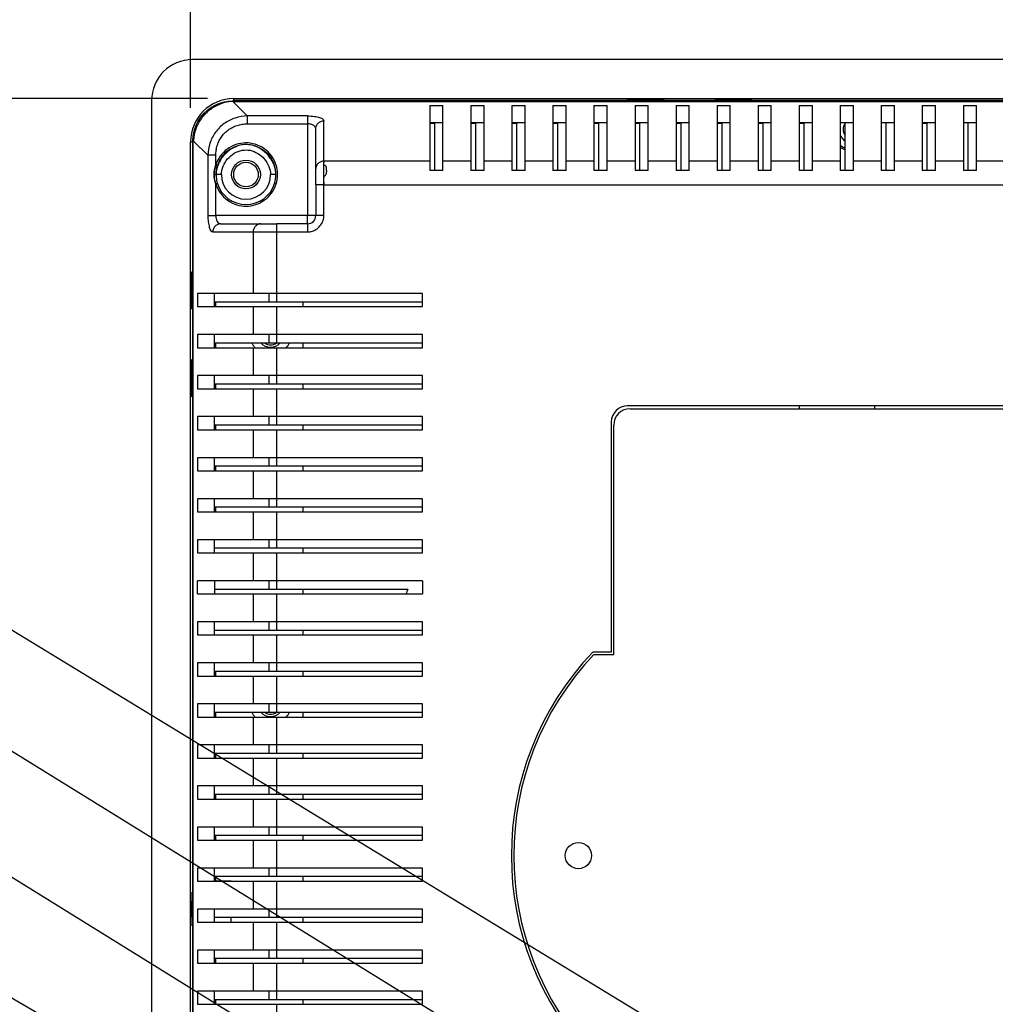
# Model space of a CAD drawing. Header units: inches. Extents: x -137 to 34, y 0 to 22.
# Tile 12 of 37: x 6.06 to 8.4, y 16.01 to 18.37. Entities that reach past the tile are written whole.
import ezdxf

# ---------------------------------------------------------------- set-up
doc = ezdxf.new("R2010")
doc.units = ezdxf.units.IN
doc.header["$LTSCALE"] = 1.87
doc.header["$MEASUREMENT"] = 0
doc.layers.get('0').update_dxf_attribs({"linetype": 'CONTINUOUS'})
doc.layers.add('DETAIL', color=7, linetype='CONTINUOUS')
doc.layers.add('DIMENSIONS', color=7, linetype='CONTINUOUS')
doc.styles.get("Standard").update_dxf_attribs({"font": 'txt', "width": 0.8})
doc.dimstyles.new('DIMSTYLE_1', dxfattribs={"dimtxt": 0.125, "dimasz": 0.18, "dimexe": 0.18, "dimexo": 0.0625, "dimgap": 0.09, "dimtad": 0, "dimtih": 1, "dimtoh": 1, "dimdec": 1, "dimlfac": 2, "dimzin": 4, "dimdsep": 46, "dimtxsty": 'STANDARD', "dimblk": '_FILLED', "dimblk1": '_FILLED', "dimblk2": '_FILLED', "dimcen": 0.09, "dimadec": 0, "dimazin": 0, "dimtp": 0.1, "dimtm": 0.1, "dimtfac": 1, "dimtdec": 1, "dimtofl": 0, "dimtmove": 0, "dimatfit": 3, "dimldrblk": '_FILLED', "dimfxl": 1, "dimtolj": 1, "dimtzin": 4, "dimarcsym": 0})

# ---------------------------------------------------------------- blocks, each defined once
blk = doc.blocks.new('_FILLED')
at = {"color": 0, "linetype": 'BYBLOCK'}
blk.add_solid([(0, 0), (-1, 0.174), (-1, -0.174)], dxfattribs=at)
blk = doc.blocks.new('*D0')
at = {"layer": 'DIMENSIONS', "color": 2, "linetype": 'CONTINUOUS'}
for p, q in [((6.4717, 18.1597), (6.4717, 19.9005)), ((12.4065, 18.1633), (12.4065, 19.9005)), ((6.4717, 19.7755), (8.7141, 19.7755)), ((12.4065, 19.7755), (10.1641, 19.7755))]:
    blk.add_line(p, q, dxfattribs=at)
at = {"layer": 'DIMENSIONS', "color": 2, "linetype": 'CONTINUOUS', "xscale": 0.18, "yscale": 0.18, "zscale": 0.18, "rotation": 180}
blk.add_blockref('_FILLED', (6.4717, 19.7755), dxfattribs=at)
at = {"layer": 'DIMENSIONS', "color": 2, "linetype": 'CONTINUOUS', "xscale": 0.18, "yscale": 0.18, "zscale": 0.18}
blk.add_blockref('_FILLED', (12.4065, 19.7755), dxfattribs=at)
at = {"layer": 'DIMENSIONS', "color": 2, "linetype": 'CONTINUOUS', "width": 0.8}
for s, p in [('301.5', (8.7766, 19.713)), ('[', (9.4016, 19.713)), ('11.87', (9.5016, 19.713)), (']', (10.0016, 19.713))]:
    blk.add_text(s, height=0.125, dxfattribs=at).set_placement(p)
blk = doc.blocks.new('*D1')
at = {"layer": 'DIMENSIONS', "color": 2, "linetype": 'CONTINUOUS'}
for p, q in [((6.5125, 18.1819), (1.0031, 18.1819)), ((1.1281, 18.1819), (1.1281, 16.2851)), ((1.1281, 13.7038), (1.1281, 15.8476)), ((6.5125, 13.7038), (1.0031, 13.7038))]:
    blk.add_line(p, q, dxfattribs=at)
at = {"layer": 'DIMENSIONS', "color": 2, "linetype": 'CONTINUOUS', "xscale": 0.18, "yscale": 0.18, "zscale": 0.18}
for p, rotation in [((1.1281, 18.1819), 90), ((1.1281, 13.7038), 270)]:
    blk.add_blockref('_FILLED', p, dxfattribs=dict(at, rotation=rotation))
at = {"layer": 'DIMENSIONS', "color": 2, "linetype": 'CONTINUOUS', "width": 0.8}
for s, p in [('227.5', (0.8281, 16.0976)), ('[', (0.8281, 15.9101)), ('8.96', (0.9281, 15.9101)), (']', (1.3281, 15.9101))]:
    blk.add_text(s, height=0.125, dxfattribs=at).set_placement(p)

msp = doc.modelspace()

# ---------------------------------------------------------------- linework, layer by layer
at = {"color": 6, "linetype": 'CONTINUOUS'}
for p, q in [((12.4017, 18.2755), (6.4765, 18.2755)), ((6.3781, 18.1771), (6.3781, 13.7086)), ((6.575, 18.1819), (12.3033, 18.1819)), ((12.3033, 18.1771), (6.575, 18.1771)), ((7.0454, 18.1654), (7.0454, 18.0097)), ((7.0454, 18.1654), (7.0769, 18.1654)), ((7.0769, 18.0096), (7.0769, 18.1654)), ((7.1439, 18.1654), (7.1439, 18.0097)), ((7.1439, 18.1654), (7.1754, 18.1654)), ((7.1754, 18.0096), (7.1754, 18.1654)), ((7.2423, 18.1654), (7.2423, 18.0097)), ((7.2423, 18.1654), (7.2738, 18.1654)), ((7.2738, 18.0096), (7.2738, 18.1654)), ((7.3407, 18.1654), (7.3407, 18.0097)), ((7.3407, 18.1654), (7.3722, 18.1654)), ((7.3722, 18.0096), (7.3722, 18.1654)), ((7.4391, 18.1654), (7.4391, 18.0097)), ((7.4391, 18.1654), (7.4706, 18.1654)), ((7.4706, 18.0096), (7.4706, 18.1654)), ((7.6065, 18.1795), (7.5179, 18.1795)), ((7.5179, 18.1781), (7.6065, 18.1781)), ((7.5376, 18.1654), (7.5376, 18.0097)), ((7.5376, 18.1654), (7.5691, 18.1654)), ((7.5691, 18.0096), (7.5691, 18.1654)), ((7.6065, 18.1781), (7.6065, 18.1795)), ((7.636, 18.1654), (7.636, 18.0097)), ((7.636, 18.1654), (7.6675, 18.1654)), ((7.6675, 18.0096), (7.6675, 18.1654)), ((7.8171, 18.1795), (7.7285, 18.1795)), ((7.7285, 18.1781), (7.8171, 18.1781)), ((7.7344, 18.1654), (7.7344, 18.0097)), ((7.7344, 18.1654), (7.7659, 18.1654)), ((7.7659, 18.0096), (7.7659, 18.1654)), ((7.8171, 18.1781), (7.8171, 18.1795)), ((7.8328, 18.1654), (7.8328, 18.0097)), ((7.8328, 18.1654), (7.8643, 18.1654)), ((7.8643, 18.0096), (7.8643, 18.1654)), ((7.9313, 18.1654), (7.9313, 18.0097)), ((7.9313, 18.1654), (7.9628, 18.1654)), ((7.9628, 18.0096), (7.9628, 18.1654)), ((8.0297, 18.1654), (8.0297, 18.0097)), ((8.0297, 18.1654), (8.0612, 18.1654)), ((8.0612, 18.0096), (8.0612, 18.1654)), ((8.1281, 18.1654), (8.1281, 18.0097)), ((8.1281, 18.1654), (8.1596, 18.1654)), ((8.1596, 18.0096), (8.1596, 18.1654)), ((8.2265, 18.1654), (8.2265, 18.0097)), ((8.2265, 18.1654), (8.258, 18.1654)), ((8.258, 18.0096), (8.258, 18.1654)), ((8.325, 18.1654), (8.325, 18.0097)), ((8.325, 18.1654), (8.3565, 18.1654)), ((8.3565, 18.0096), (8.3565, 18.1654)), ((6.7521, 18.1215), (6.7521, 17.9015)), ((7.0769, 18.1243), (7.0454, 18.1243)), ((7.0572, 18.1221), (7.0454, 18.1221)), ((7.0572, 18.0097), (7.0572, 18.1243)), ((7.1754, 18.1243), (7.1439, 18.1243)), ((7.1557, 18.1221), (7.1439, 18.1221)), ((7.1557, 18.0097), (7.1557, 18.1243)), ((7.2738, 18.1243), (7.2423, 18.1243)), ((7.2541, 18.1221), (7.2423, 18.1221)), ((7.2541, 18.0097), (7.2541, 18.1243)), ((7.3722, 18.1243), (7.3407, 18.1243)), ((7.3525, 18.1221), (7.3407, 18.1221)), ((7.3525, 18.0097), (7.3525, 18.1243)), ((7.4706, 18.1243), (7.4391, 18.1243)), ((7.4509, 18.1221), (7.4391, 18.1221)), ((7.4509, 18.0097), (7.4509, 18.1243)), ((7.5691, 18.1243), (7.5376, 18.1243)), ((7.5494, 18.1221), (7.5376, 18.1221)), ((7.5494, 18.0097), (7.5494, 18.1243)), ((7.6675, 18.1243), (7.636, 18.1243)), ((7.6478, 18.1221), (7.636, 18.1221)), ((7.6478, 18.0097), (7.6478, 18.1243)), ((7.7659, 18.1243), (7.7344, 18.1243)), ((7.7462, 18.1221), (7.7344, 18.1221)), ((7.7462, 18.0097), (7.7462, 18.1243)), ((7.8643, 18.1243), (7.8328, 18.1243)), ((7.8446, 18.1221), (7.8328, 18.1221)), ((7.8446, 18.0097), (7.8446, 18.1243)), ((7.9628, 18.1243), (7.9313, 18.1243)), ((7.9431, 18.1221), (7.9313, 18.1221)), ((7.9431, 18.0097), (7.9431, 18.1243)), ((8.0612, 18.1243), (8.0297, 18.1243)), ((8.0415, 18.0097), (8.0415, 18.1243)), ((8.1596, 18.1243), (8.1281, 18.1243)), ((8.1399, 18.0097), (8.1399, 18.1243)), ((8.258, 18.1243), (8.2265, 18.1243)), ((8.2383, 18.1221), (8.2265, 18.1221)), ((8.2383, 18.0097), (8.2383, 18.1243)), ((8.3565, 18.1243), (8.325, 18.1243)), ((8.3368, 18.0097), (8.3368, 18.1243)), ((6.4717, 13.807), (6.4717, 18.0787)), ((6.4765, 18.0786), (6.4765, 13.807)), ((6.5132, 18.046), (6.5132, 17.9015)), ((6.5321, 18.0224), (6.5321, 18.0461)), ((7.0454, 18.0321), (6.7915, 18.0321)), ((7.1439, 18.0321), (7.0769, 18.0321)), ((7.2423, 18.0321), (7.1754, 18.0321)), ((7.3407, 18.0321), (7.2738, 18.0321)), ((7.4391, 18.0321), (7.3722, 18.0321)), ((7.5376, 18.0321), (7.4706, 18.0321)), ((7.636, 18.0321), (7.5691, 18.0321)), ((7.7344, 18.0321), (7.6675, 18.0321)), ((7.8328, 18.0321), (7.7659, 18.0321)), ((7.9313, 18.0321), (7.8643, 18.0321)), ((8.0297, 18.0321), (7.9628, 18.0321)), ((8.1281, 18.0321), (8.0612, 18.0321)), ((8.2265, 18.0321), (8.1596, 18.0321)), ((8.325, 18.0321), (8.258, 18.0321)), ((8.4234, 18.0321), (8.3565, 18.0321)), ((6.7718, 17.9755), (6.7718, 18.0132)), ((7.0769, 18.0097), (7.0454, 18.0097)), ((7.1754, 18.0097), (7.1439, 18.0097)), ((7.2738, 18.0097), (7.2423, 18.0097)), ((7.3722, 18.0097), (7.3407, 18.0097)), ((7.4706, 18.0097), (7.4391, 18.0097)), ((7.5691, 18.0097), (7.5376, 18.0097)), ((7.6675, 18.0097), (7.636, 18.0097)), ((7.7659, 18.0097), (7.7344, 18.0097)), ((7.8643, 18.0097), (7.8328, 18.0097)), ((7.9628, 18.0097), (7.9313, 18.0097)), ((8.0612, 18.0097), (8.0297, 18.0097)), ((8.1596, 18.0097), (8.1281, 18.0097)), ((8.258, 18.0097), (8.2265, 18.0097)), ((8.3565, 18.0097), (8.325, 18.0097)), ((6.5321, 17.9015), (6.5321, 17.9773)), ((6.7915, 17.9755), (12.1065, 17.9755)), ((6.7915, 17.9015), (6.5321, 17.9015)), ((6.6404, 17.8818), (6.6781, 17.8818)), ((6.6781, 17.8621), (6.6781, 17.8818)), ((6.7521, 17.8818), (6.7521, 17.8621)), ((6.4741, 17.7657), (6.4741, 17.6771)), ((6.4755, 17.7657), (6.4741, 17.7657)), ((6.4755, 17.6771), (6.4755, 17.7657)), ((6.4882, 17.7145), (6.4882, 17.683)), ((7.0277, 17.7145), (6.4882, 17.7145)), ((6.5293, 17.683), (6.5293, 17.7145)), ((7.0277, 17.683), (7.0277, 17.7145)), ((6.5293, 17.6948), (7.0277, 17.6948)), ((6.5315, 17.6948), (6.5315, 17.683)), ((6.7411, 17.6948), (6.7411, 17.683)), ((6.4882, 17.683), (7.0277, 17.683)), ((6.4882, 17.616), (6.4882, 17.5845)), ((7.0277, 17.616), (6.4882, 17.616)), ((6.5293, 17.5845), (6.5293, 17.616)), ((6.5293, 17.5963), (7.0277, 17.5963)), ((6.5315, 17.5963), (6.5315, 17.5845)), ((6.7411, 17.5963), (6.7411, 17.5845)), ((7.0277, 17.5845), (7.0277, 17.616)), ((6.4882, 17.5845), (7.0277, 17.5845)), ((6.4741, 17.5551), (6.4741, 17.4665)), ((6.4755, 17.5551), (6.4741, 17.5551)), ((6.4755, 17.4665), (6.4755, 17.5551)), ((6.4882, 17.5176), (6.4882, 17.4861)), ((7.0277, 17.5176), (6.4882, 17.5176)), ((6.5293, 17.4861), (6.5293, 17.5176)), ((7.0277, 17.4861), (7.0277, 17.5176)), ((6.4882, 17.4861), (7.0277, 17.4861)), ((6.5293, 17.4979), (7.0277, 17.4979)), ((6.5315, 17.4979), (6.5315, 17.4861)), ((6.7411, 17.4979), (6.7411, 17.4861)), ((9.636, 17.4452), (7.5198, 17.4452)), ((7.5257, 17.4383), (9.6301, 17.4383)), ((7.9313, 17.4452), (7.9313, 17.4383)), ((8.1124, 17.4383), (8.1124, 17.4452)), ((6.4882, 17.4192), (6.4882, 17.3877)), ((7.0277, 17.4192), (6.4882, 17.4192)), ((6.5293, 17.3877), (6.5293, 17.4192)), ((7.0277, 17.3877), (7.0277, 17.4192)), ((7.4805, 17.4058), (7.4805, 16.8546)), ((6.4882, 17.3877), (7.0277, 17.3877)), ((6.5293, 17.3995), (7.0277, 17.3995)), ((6.5315, 17.3995), (6.5315, 17.3877)), ((6.7411, 17.3995), (6.7411, 17.3877)), ((7.4864, 16.8491), (7.4864, 17.3989)), ((6.4882, 17.3208), (6.4882, 17.2893)), ((7.0277, 17.3208), (6.4882, 17.3208)), ((6.5293, 17.2893), (6.5293, 17.3208)), ((7.0277, 17.2893), (7.0277, 17.3208)), ((6.4882, 17.2893), (7.0277, 17.2893)), ((6.5293, 17.3011), (7.0277, 17.3011)), ((6.5315, 17.3011), (6.5315, 17.2893)), ((6.7411, 17.3011), (6.7411, 17.2893)), ((6.4882, 17.2223), (6.4882, 17.1908)), ((7.0277, 17.2223), (6.4882, 17.2223)), ((6.5293, 17.1908), (6.5293, 17.2223)), ((7.0277, 17.1908), (7.0277, 17.2223)), ((6.5293, 17.2026), (7.0277, 17.2026)), ((6.5315, 17.2026), (6.5315, 17.1908)), ((6.7411, 17.2026), (6.7411, 17.1908)), ((6.4882, 17.1908), (7.0277, 17.1908)), ((6.4882, 17.1239), (6.4882, 17.0924)), ((7.0277, 17.1239), (6.4882, 17.1239)), ((6.5293, 17.0924), (6.5293, 17.1239)), ((7.0277, 17.0924), (7.0277, 17.1239)), ((6.5293, 17.1042), (7.0277, 17.1042)), ((6.7411, 17.1042), (6.7411, 17.0924)), ((6.4882, 17.0924), (7.0277, 17.0924)), ((6.4882, 16.994), (6.4882, 17.0255)), ((7.0277, 17.0255), (6.4882, 17.0255)), ((6.5293, 17.0255), (6.5293, 16.994)), ((6.5293, 17.0058), (6.9926, 17.0058)), ((6.7411, 17.0058), (6.7411, 16.994)), ((7.0277, 17.0255), (7.0277, 16.994)), ((6.4882, 16.994), (7.0277, 16.994)), ((6.4882, 16.9271), (6.4882, 16.8956)), ((7.0277, 16.9271), (6.4882, 16.9271)), ((6.5293, 16.8956), (6.5293, 16.9271)), ((7.0277, 16.8956), (7.0277, 16.9271)), ((6.4882, 16.8956), (7.0277, 16.8956)), ((6.5293, 16.9074), (7.0277, 16.9074)), ((6.7411, 16.9074), (6.7411, 16.8956)), ((7.4805, 16.8546), (7.4364, 16.8546)), ((7.4389, 16.8491), (7.4864, 16.8491)), ((6.4882, 16.8286), (6.4882, 16.7971)), ((7.0277, 16.8286), (6.4882, 16.8286)), ((6.5293, 16.7971), (6.5293, 16.8286)), ((7.0277, 16.7971), (7.0277, 16.8286)), ((6.4882, 16.7971), (7.0277, 16.7971)), ((6.5293, 16.8089), (7.0277, 16.8089)), ((6.5315, 16.8089), (6.5315, 16.7971)), ((6.7411, 16.8089), (6.7411, 16.7971)), ((6.4882, 16.7302), (6.4882, 16.6987)), ((7.0277, 16.7302), (6.4882, 16.7302)), ((6.5293, 16.6987), (6.5293, 16.7302)), ((7.0277, 16.6987), (7.0277, 16.7302)), ((6.4882, 16.6987), (7.0277, 16.6987)), ((6.5293, 16.7105), (7.0277, 16.7105)), ((6.5315, 16.7105), (6.5315, 16.6987)), ((6.7411, 16.7105), (6.7411, 16.6987)), ((6.4882, 16.6318), (6.4882, 16.6003)), ((7.0277, 16.6318), (6.4882, 16.6318)), ((6.5293, 16.6003), (6.5293, 16.6318)), ((7.0277, 16.6003), (7.0277, 16.6318)), ((6.5293, 16.6121), (7.0277, 16.6121)), ((6.5315, 16.6121), (6.5315, 16.6003)), ((6.7411, 16.6121), (6.7411, 16.6003)), ((6.4882, 16.6003), (7.0277, 16.6003)), ((6.4882, 16.5334), (6.4882, 16.5019)), ((7.0277, 16.5334), (6.4882, 16.5334)), ((6.5293, 16.5019), (6.5293, 16.5334)), ((7.0277, 16.5019), (7.0277, 16.5334)), ((6.5293, 16.5137), (7.0277, 16.5137)), ((6.5315, 16.5137), (6.5315, 16.5019)), ((6.7411, 16.5137), (6.7411, 16.5019)), ((6.4882, 16.5019), (7.0277, 16.5019)), ((6.4882, 16.4349), (6.4882, 16.4034)), ((7.0277, 16.4349), (6.4882, 16.4349)), ((6.5293, 16.4034), (6.5293, 16.4349)), ((6.5293, 16.4152), (7.0277, 16.4152)), ((6.5315, 16.4152), (6.5315, 16.4034)), ((6.7411, 16.4152), (6.7411, 16.4034)), ((7.0277, 16.4034), (7.0277, 16.4349)), ((6.4882, 16.4034), (7.0277, 16.4034)), ((6.4882, 16.3365), (6.4882, 16.305)), ((7.0277, 16.3365), (6.4882, 16.3365)), ((6.5293, 16.305), (6.5293, 16.3365)), ((7.0277, 16.305), (7.0277, 16.3365)), ((6.4882, 16.305), (7.0277, 16.305)), ((6.5293, 16.3168), (7.0277, 16.3168)), ((6.5315, 16.3168), (6.5315, 16.3058)), ((6.5315, 16.3058), (6.5691, 16.3058)), ((6.7411, 16.3168), (6.7411, 16.305)), ((6.4882, 16.2381), (6.4882, 16.2066)), ((7.0277, 16.2381), (6.4882, 16.2381)), ((6.5293, 16.2066), (6.5293, 16.2381)), ((7.0277, 16.2066), (7.0277, 16.2381)), ((6.4882, 16.2066), (7.0277, 16.2066)), ((6.5293, 16.2184), (7.0277, 16.2184)), ((6.5691, 16.2066), (6.5691, 16.2184)), ((6.7411, 16.2184), (6.7411, 16.2066)), ((6.4882, 16.1396), (6.4882, 16.1082)), ((7.0277, 16.1396), (6.4882, 16.1396)), ((6.5293, 16.1082), (6.5293, 16.1396)), ((7.0277, 16.1082), (7.0277, 16.1396)), ((6.4882, 16.1082), (7.0277, 16.1082)), ((6.5293, 16.12), (7.0277, 16.12)), ((6.5315, 16.12), (6.5315, 16.1082)), ((6.7411, 16.12), (6.7411, 16.1082)), ((6.4882, 16.0412), (6.4882, 16.0097)), ((7.0277, 16.0412), (6.4882, 16.0412)), ((6.5293, 16.0097), (6.5293, 16.0412)), ((7.0277, 16.0097), (7.0277, 16.0412)), ((6.5293, 16.0215), (7.0277, 16.0215)), ((6.5315, 16.0215), (6.5315, 16.0097)), ((6.7411, 16.0215), (6.7411, 16.0097)), ((6.4882, 16.0097), (7.0277, 16.0097))]:
    msp.add_line(p, q, dxfattribs=at)
at = {"color": 9, "linetype": 'CONTINUOUS'}
for p, q in [((6.5726, 18.1754), (6.6076, 18.1404)), ((6.575, 18.1772), (6.575, 18.1819)), ((6.575, 18.1754), (6.575, 18.1769)), ((6.575, 18.1754), (12.3033, 18.1754)), ((6.6075, 18.1404), (6.6076, 18.1215)), ((6.7521, 18.1404), (6.6076, 18.1404)), ((6.7521, 18.1404), (6.7521, 18.1215)), ((6.6076, 18.1215), (6.7521, 18.1215)), ((6.7915, 17.9015), (6.7915, 18.1287)), ((6.7718, 18.0132), (6.7718, 18.1098)), ((6.4717, 18.0787), (6.4782, 18.0786)), ((6.5132, 18.046), (6.4782, 18.081)), ((6.4782, 13.807), (6.4782, 18.0786)), ((6.5454, 17.9998), (6.5326, 17.9999)), ((6.6755, 17.9999), (6.6635, 17.9998)), ((6.6755, 17.9999), (6.6764, 17.9999)), ((6.6769, 17.9774), (6.6732, 17.9785)), ((6.7718, 17.9755), (6.7718, 17.9015)), ((6.7915, 17.9755), (6.7718, 17.9755)), ((6.5437, 17.8818), (6.6404, 17.8818)), ((6.7521, 17.8818), (6.6781, 17.8818)), ((6.5249, 17.8621), (6.7521, 17.8621)), ((6.6215, 17.8621), (6.6215, 17.7145)), ((6.6781, 17.6948), (6.6781, 17.8621)), ((6.6592, 17.7145), (6.6592, 17.6948)), ((6.6215, 17.683), (6.6215, 17.616)), ((6.6781, 17.5963), (6.6781, 17.683)), ((6.6592, 17.616), (6.6592, 17.5963)), ((6.6215, 17.5845), (6.6215, 17.5176)), ((6.6781, 17.4979), (6.6781, 17.5845)), ((6.6592, 17.5176), (6.6592, 17.4979)), ((6.6215, 17.4861), (6.6215, 17.4192)), ((6.6781, 17.3995), (6.6781, 17.4861)), ((6.6592, 17.4192), (6.6592, 17.3995)), ((6.6215, 17.3877), (6.6215, 17.3208)), ((6.6781, 17.3011), (6.6781, 17.3877)), ((6.6592, 17.3208), (6.6592, 17.3011)), ((6.6215, 17.2893), (6.6215, 17.2223)), ((6.6781, 17.2026), (6.6781, 17.2893)), ((6.6592, 17.2223), (6.6592, 17.2026)), ((6.6215, 17.1908), (6.6215, 17.1239)), ((6.6781, 17.1042), (6.6781, 17.1908)), ((6.6592, 17.1239), (6.6592, 17.1042)), ((6.6215, 17.0924), (6.6215, 17.0255)), ((6.6781, 17.0058), (6.6781, 17.0924)), ((6.6592, 17.0255), (6.6592, 17.0058)), ((6.6215, 16.994), (6.6215, 16.9271)), ((6.6781, 16.9074), (6.6781, 16.994)), ((6.6592, 16.9271), (6.6592, 16.9074)), ((6.6215, 16.8956), (6.6215, 16.8286)), ((6.6781, 16.8089), (6.6781, 16.8956)), ((6.6592, 16.8286), (6.6592, 16.8089)), ((6.6215, 16.7971), (6.6215, 16.7302)), ((6.6781, 16.7105), (6.6781, 16.7971)), ((6.6592, 16.7302), (6.6592, 16.7105)), ((6.6215, 16.6987), (6.6215, 16.6318)), ((6.6781, 16.6121), (6.6781, 16.6987)), ((6.6592, 16.6318), (6.6592, 16.6121)), ((6.6215, 16.6003), (6.6215, 16.5334)), ((6.6781, 16.5137), (6.6781, 16.6003)), ((6.6592, 16.5334), (6.6592, 16.5137)), ((6.6215, 16.5019), (6.6215, 16.4349)), ((6.6781, 16.4152), (6.6781, 16.5019)), ((6.6592, 16.4349), (6.6592, 16.4152)), ((6.6215, 16.4034), (6.6215, 16.3365)), ((6.6781, 16.3168), (6.6781, 16.4034)), ((6.6592, 16.3365), (6.6592, 16.3168)), ((6.6215, 16.305), (6.6215, 16.2381)), ((6.6781, 16.2184), (6.6781, 16.305)), ((6.6592, 16.2381), (6.6592, 16.2184)), ((6.6215, 16.2066), (6.6215, 16.1396)), ((6.6781, 16.12), (6.6781, 16.2066)), ((6.6592, 16.1396), (6.6592, 16.12)), ((6.6215, 16.1082), (6.6215, 16.0412)), ((6.6781, 16.0215), (6.6781, 16.1082)), ((6.6592, 16.0412), (6.6592, 16.0215)), ((6.6781, 15.9231), (6.6781, 16.0097))]:
    msp.add_line(p, q, dxfattribs=at)
at = {"color": 6, "linetype": 'CONTINUOUS'}
for centre, radius in [((6.6045, 17.9999), 0.0344), ((6.6045, 17.9999), 0.0295), ((7.4017, 16.3665), 0.0315)]:
    msp.add_circle(centre, radius, dxfattribs=at)
for centre, radius, start, end in [((6.4765, 18.1771), 0.0984, 90, 180), ((6.575, 18.0787), 0.1032, 90, 180), ((8.0612, 18.1082), 0.0246, 144.6419, 215.3581), ((8.0612, 18.1082), 0.0344, 202.7025, 234.3765), ((8.0612, 18.1082), 0.0492, 229.4894, 246.0763), ((8.0612, 18.1082), 0.053, 232.9419, 247.8615), ((6.6045, 17.9999), 0.0591, 180.1167, 359.8844), ((6.6045, 17.9999), 0.0719, 342.7211, 359.9982), ((6.7521, 17.9015), 0.0197, 270, 360), ((6.6635, 17.6161), 0.0492, 203.905, 220.0666), ((6.6635, 17.6161), 0.0305, 220.9532, 319.0931), ((6.6635, 17.6161), 0.0246, 234.9045, 305.0955), ((6.6635, 17.6161), 0.0492, 320.0487, 336.1028), ((7.5198, 17.4058), 0.0394, 90, 180), ((7.5257, 17.3989), 0.0394, 90, 180), ((7.9492, 16.3661), 0.7083, 136.392, 223.608), ((7.9492, 16.3665), 0.7024, 136.6006, 223.3994), ((6.6635, 16.7303), 0.0492, 203.905, 220.0666), ((6.6635, 16.7303), 0.0305, 220.9532, 319.0931), ((6.6635, 16.7303), 0.0246, 234.9045, 305.0955), ((6.6635, 16.7303), 0.0492, 320.0487, 336.1028)]:
    msp.add_arc(centre, radius, start, end, dxfattribs=at)
at = {"color": 7, "linetype": 'CONTINUOUS'}
msp.add_arc((6.6045, 17.9999), 0.0719, 359.9982, 162.7355, dxfattribs=at)
at = {"color": 9, "linetype": 'CONTINUOUS'}
msp.add_arc((6.6045, 17.9999), 0.0719, 197.2787, 342.7211, dxfattribs=at)
at = {"color": 6, "linetype": 'CONTINUOUS'}
for points, knots in [([(6.4767, 18.0826), (6.4778, 18.107), (6.4985, 18.155), (6.5466, 18.1758), (6.571, 18.1769)], [0, 0, 0, 0, 0.5, 1, 1, 1, 1]), ([(6.6803, 18.0005), (6.6803, 18.008), (6.6778, 18.0238), (6.6668, 18.0455), (6.6491, 18.0628), (6.6272, 18.0736), (6.6035, 18.077), (6.58, 18.073), (6.5586, 18.0619), (6.5416, 18.0446), (6.5345, 18.03), (6.5321, 18.0224)], [0, 0, 0, 0, 0.105152, 0.220534, 0.335631, 0.446425, 0.556492, 0.666521, 0.775857, 0.888676, 1, 1, 1, 1]), ([(6.5321, 18.0461), (6.5308, 18.0461), (6.5282, 18.0461), (6.5245, 18.0461), (6.5211, 18.0461), (6.5181, 18.0461), (6.5157, 18.0461), (6.5143, 18.046), (6.5137, 18.046)], [0, 0, 0, 0, 0.216827, 0.420975, 0.606356, 0.767885, 0.900724, 1, 1, 1, 1]), ([(6.5455, 17.9998), (6.5457, 18.0065), (6.5487, 18.0202), (6.5597, 18.0381), (6.5756, 18.0515), (6.5945, 18.0592), (6.6147, 18.0592), (6.6333, 18.0515), (6.6493, 18.0381), (6.6602, 18.0203), (6.6633, 18.0065), (6.6635, 17.9998)], [0, 0, 0, 0, 0.111429, 0.224418, 0.339627, 0.447887, 0.553133, 0.66167, 0.773144, 0.889854, 1, 1, 1, 1]), ([(6.7915, 17.9755), (6.7916, 17.9767), (6.7917, 17.9791), (6.7916, 17.9824), (6.7914, 17.9853), (6.791, 17.988), (6.7908, 17.9904), (6.7911, 17.9927), (6.7921, 17.9948), (6.7936, 17.9968), (6.7952, 17.9987), (6.7968, 18.0008), (6.7977, 18.0032), (6.798, 18.0058), (6.798, 18.0085), (6.7979, 18.0112), (6.7977, 18.0136), (6.7979, 18.0157), (6.7976, 18.0177), (6.7965, 18.0193), (6.795, 18.0207), (6.7934, 18.0219), (6.7921, 18.0231), (6.7908, 18.0247), (6.7909, 18.027), (6.7917, 18.0294), (6.7918, 18.0312), (6.7915, 18.032)], [0, 0, 0, 0, 0.060915, 0.11497, 0.163336, 0.206575, 0.245241, 0.281565, 0.319443, 0.359963, 0.401913, 0.443538, 0.484968, 0.528307, 0.573181, 0.617049, 0.657173, 0.691891, 0.722397, 0.753113, 0.786395, 0.820121, 0.850811, 0.875687, 0.916136, 0.958861, 1, 1, 1, 1]), ([(6.6803, 17.9993), (6.6803, 17.9995), (6.6803, 17.9999), (6.6803, 18.0003), (6.6803, 18.0005)], [0, 0, 0, 0, 0.520095, 1, 1, 1, 1]), ([(6.5321, 17.9773), (6.5345, 17.9697), (6.5418, 17.9549), (6.5593, 17.9373), (6.5812, 17.9263), (6.6049, 17.9228), (6.6282, 17.9266), (6.6495, 17.9373), (6.667, 17.9544), (6.6743, 17.9695), (6.6769, 17.9774)], [0, 0, 0, 0, 0.125292, 0.253602, 0.380865, 0.503127, 0.622566, 0.743395, 0.870217, 1, 1, 1, 1]), ([(6.5137, 17.9015), (6.5143, 17.9015), (6.5157, 17.9015), (6.5181, 17.9015), (6.5211, 17.9015), (6.5245, 17.9015), (6.5282, 17.9015), (6.5308, 17.9015), (6.5321, 17.9015)], [0, 0, 0, 0, 0.099478, 0.232362, 0.393852, 0.579161, 0.783208, 1, 1, 1, 1]), ([(6.7521, 17.8819), (6.7514, 17.8834), (6.7526, 17.8875), (6.752, 17.8939), (6.7521, 17.8988), (6.7521, 17.9015)], [0, 0, 0, 0, 0.253254, 0.593904, 1, 1, 1, 1]), ([(6.6403, 17.8818), (6.6379, 17.8818), (6.633, 17.8806), (6.6269, 17.8761), (6.6226, 17.8697), (6.6215, 17.8647), (6.6215, 17.8621)], [0, 0, 0, 0, 0.244161, 0.493145, 0.74584, 1, 1, 1, 1]), ([(6.9927, 17.0057), (6.9927, 17.0057), (6.9911, 17.0018), (6.9897, 16.9979), (6.9887, 16.9939)], [0, 0, 0, 0, 0.012178, 1, 1, 1, 1]), ([(6.4748, 16.2775), (6.4747, 16.2775), (6.4744, 16.2713), (6.4743, 16.2653), (6.4741, 16.2521), (6.4741, 16.2432), (6.4741, 16.2381)], [0, 0, 0, 0, 0.076395, 0.293174, 0.61749, 1, 1, 1, 1]), ([(6.4755, 16.2381), (6.4755, 16.2432), (6.4755, 16.2521), (6.4753, 16.2653), (6.4753, 16.2713), (6.4749, 16.2775), (6.4748, 16.2775)], [0, 0, 0, 0, 0.382507, 0.706824, 0.923606, 1, 1, 1, 1]), ([(6.4741, 16.2381), (6.4741, 16.2331), (6.4741, 16.2241), (6.4743, 16.2109), (6.4744, 16.205), (6.4747, 16.1988), (6.4748, 16.1988)], [0, 0, 0, 0, 0.382507, 0.706824, 0.923606, 1, 1, 1, 1]), ([(6.4748, 16.1988), (6.4749, 16.1988), (6.4753, 16.205), (6.4753, 16.2109), (6.4755, 16.2241), (6.4755, 16.2331), (6.4755, 16.2381)], [0, 0, 0, 0, 0.076395, 0.293174, 0.61749, 1, 1, 1, 1])]:
    msp.add_open_spline(points, degree=3, knots=knots, dxfattribs=at)
at = {"color": 9, "linetype": 'CONTINUOUS'}
for points, knots in [([(6.5714, 18.1753), (6.5621, 18.1746), (6.5433, 18.1704), (6.5174, 18.1565), (6.4964, 18.1353), (6.483, 18.1096), (6.479, 18.0912), (6.4783, 18.0822)], [0, 0, 0, 0, 0.194264, 0.399739, 0.609071, 0.811564, 1, 1, 1, 1]), ([(6.575, 18.1754), (6.5744, 18.1754), (6.5736, 18.1754), (6.5728, 18.1754), (6.5726, 18.1754)], [0, 0, 0, 0, 0.669425, 1, 1, 1, 1]), ([(6.6075, 18.1404), (6.5977, 18.1402), (6.5779, 18.137), (6.5512, 18.1234), (6.5301, 18.1023), (6.5166, 18.0756), (6.5133, 18.0559), (6.5132, 18.046)], [0, 0, 0, 0, 0.20146, 0.400726, 0.600852, 0.798375, 1, 1, 1, 1]), ([(6.7521, 18.1404), (6.7577, 18.1404), (6.7675, 18.1399), (6.78, 18.1372), (6.7881, 18.1343), (6.7915, 18.1303), (6.7915, 18.1287)], [0, 0, 0, 0, 0.390885, 0.683887, 0.888606, 1, 1, 1, 1]), ([(6.5321, 18.0461), (6.5321, 18.0501), (6.5327, 18.0582), (6.5354, 18.07), (6.54, 18.0812), (6.5461, 18.0912), (6.5535, 18.0999), (6.5621, 18.1073), (6.5721, 18.1134), (6.5833, 18.1181), (6.5953, 18.1209), (6.6035, 18.1215), (6.6076, 18.1215)], [0, 0, 0, 0, 0.100199, 0.203603, 0.306247, 0.404653, 0.498281, 0.592387, 0.690451, 0.792789, 0.896962, 1, 1, 1, 1]), ([(6.7717, 18.1098), (6.7717, 18.1108), (6.7712, 18.1129), (6.7694, 18.1155), (6.7668, 18.1177), (6.7636, 18.1194), (6.76, 18.1206), (6.7561, 18.1213), (6.7534, 18.1215), (6.7521, 18.1215)], [0, 0, 0, 0, 0.118892, 0.242755, 0.378642, 0.525615, 0.681209, 0.840874, 1, 1, 1, 1]), ([(6.7718, 18.1099), (6.7718, 18.1123), (6.7729, 18.1173), (6.7773, 18.1236), (6.7838, 18.1278), (6.7889, 18.1287), (6.7915, 18.1287)], [0, 0, 0, 0, 0.245829, 0.493265, 0.744422, 1, 1, 1, 1]), ([(6.4782, 18.0786), (6.4782, 18.0792), (6.4782, 18.08), (6.4782, 18.0808), (6.4782, 18.081)], [0, 0, 0, 0, 0.675307, 1, 1, 1, 1]), ([(6.7915, 18.0321), (6.7889, 18.0321), (6.7838, 18.0311), (6.7773, 18.027), (6.7729, 18.0207), (6.7718, 18.0157), (6.7718, 18.0132)], [0, 0, 0, 0, 0.25568, 0.506946, 0.75427, 1, 1, 1, 1]), ([(6.5278, 17.9999), (6.5286, 17.9999), (6.5302, 17.9999), (6.5318, 17.9999), (6.5326, 17.9999)], [0, 0, 0, 0, 0.474547, 1, 1, 1, 1]), ([(6.5321, 17.9773), (6.5327, 17.9775), (6.5339, 17.978), (6.5352, 17.9782), (6.5358, 17.9785)], [0, 0, 0, 0, 0.493397, 1, 1, 1, 1]), ([(6.5132, 17.9015), (6.5132, 17.8965), (6.5136, 17.8872), (6.5161, 17.8749), (6.5188, 17.8661), (6.523, 17.8623), (6.5249, 17.8621)], [0, 0, 0, 0, 0.351001, 0.652339, 0.870297, 1, 1, 1, 1]), ([(6.5321, 17.9015), (6.5321, 17.899), (6.5327, 17.8941), (6.535, 17.8877), (6.5388, 17.8832), (6.5422, 17.8819), (6.5437, 17.8819)], [0, 0, 0, 0, 0.304529, 0.585892, 0.814925, 1, 1, 1, 1]), ([(6.7521, 17.8621), (6.7561, 17.8621), (6.7642, 17.8635), (6.7753, 17.8695), (6.7843, 17.8786), (6.7901, 17.8896), (6.7915, 17.8976), (6.7915, 17.9015)], [0, 0, 0, 0, 0.193334, 0.398262, 0.607002, 0.812427, 1, 1, 1, 1]), ([(6.5437, 17.8818), (6.5414, 17.8818), (6.5365, 17.8808), (6.5301, 17.8765), (6.5258, 17.8698), (6.5249, 17.8646), (6.5249, 17.8621)], [0, 0, 0, 0, 0.230984, 0.486789, 0.749661, 1, 1, 1, 1])]:
    msp.add_open_spline(points, degree=3, knots=knots, dxfattribs=at)
at = {"color": 6, "linetype": 'CONTINUOUS'}
for points in [[(6.571, 18.1769), (6.5719, 18.177), (6.5728, 18.177), (6.5737, 18.177)], [(6.5737, 18.177), (6.5741, 18.177), (6.5745, 18.177), (6.575, 18.177)], [(6.4767, 18.0826), (6.4766, 18.0817), (6.4766, 18.0808), (6.4766, 18.0799)], [(6.4766, 18.0799), (6.4766, 18.0795), (6.4766, 18.0791), (6.4766, 18.0786)], [(6.6769, 17.9774), (6.6791, 17.9844), (6.6803, 17.9919), (6.6803, 17.9993)]]:
    msp.add_open_spline(points, degree=3, dxfattribs=at)
at = {"color": 9, "linetype": 'CONTINUOUS'}
for points in [[(6.571, 18.177), (6.5717, 18.177), (6.5722, 18.1761), (6.5726, 18.1754)], [(6.5726, 18.1754), (6.5722, 18.1753), (6.5718, 18.1753), (6.5714, 18.1753)], [(6.4768, 18.0821), (6.4768, 18.0822), (6.4768, 18.0823), (6.4769, 18.0824)], [(6.4782, 18.081), (6.4777, 18.0813), (6.4768, 18.0815), (6.4768, 18.0821)], [(6.4783, 18.0822), (6.4783, 18.0818), (6.4782, 18.0814), (6.4782, 18.081)], [(6.534, 18.0218), (6.5333, 18.022), (6.5327, 18.0222), (6.5321, 18.0224)], [(6.5358, 18.0212), (6.5353, 18.0216), (6.5346, 18.0217), (6.534, 18.0218)], [(6.5326, 17.9999), (6.5326, 17.9975), (6.5327, 17.995), (6.533, 17.9926)], [(6.533, 17.9926), (6.5332, 17.9902), (6.5336, 17.9878), (6.534, 17.9855)], [(6.534, 17.9855), (6.5345, 17.9831), (6.5351, 17.9808), (6.5358, 17.9785)]]:
    msp.add_open_spline(points, degree=3, dxfattribs=at)
at = {"color": 7, "linetype": 'CONTINUOUS'}
for points, knots in [([(6.6045, 18.0718), (6.598, 18.0718), (6.5839, 18.0694), (6.564, 18.059), (6.5526, 18.048), (6.5477, 18.0414)], [0, 0, 0, 0, 0.292791, 0.632123, 1, 1, 1, 1]), ([(6.6102, 18.0715), (6.6085, 18.0717), (6.6066, 18.0718), (6.6047, 18.0718), (6.6045, 18.0718)], [0, 0, 0, 0, 0.904427, 1, 1, 1, 1]), ([(6.6762, 17.9999), (6.676, 18.0074), (6.673, 18.0225), (6.6618, 18.0425), (6.6457, 18.0584), (6.6278, 18.0681), (6.6154, 18.071), (6.6102, 18.0715)], [0, 0, 0, 0, 0.213355, 0.429, 0.643487, 0.849829, 1, 1, 1, 1])]:
    msp.add_open_spline(points, degree=3, knots=knots, dxfattribs=at)
for points in [[(6.5321, 18.0224), (6.5312, 18.0201), (6.5304, 18.0177), (6.5298, 18.0153)], [(6.5299, 18.0153), (6.5305, 18.0177), (6.5312, 18.0201), (6.5321, 18.0224)], [(6.5341, 18.0144), (6.5345, 18.0167), (6.5351, 18.019), (6.5358, 18.0212)], [(6.5367, 18.0209), (6.5359, 18.0187), (6.5352, 18.0163), (6.5346, 18.014)], [(6.5458, 18.0388), (6.542, 18.0333), (6.5389, 18.0272), (6.5367, 18.0209)], [(6.5477, 18.0414), (6.547, 18.0406), (6.5464, 18.0397), (6.5458, 18.0388)], [(6.5283, 18.0078), (6.528, 18.0052), (6.5278, 18.0025), (6.5278, 17.9999)], [(6.5278, 17.9999), (6.5278, 17.9973), (6.528, 17.9946), (6.5283, 17.992)], [(6.528, 17.9999), (6.5281, 18.0025), (6.5282, 18.0051), (6.5285, 18.0077)], [(6.5285, 17.9921), (6.5282, 17.9947), (6.5281, 17.9973), (6.528, 17.9999)], [(6.5298, 18.0153), (6.5291, 18.0128), (6.5286, 18.0103), (6.5283, 18.0078)], [(6.5285, 18.0077), (6.5288, 18.0103), (6.5293, 18.0128), (6.5299, 18.0153)], [(6.5326, 17.9999), (6.5326, 18.0024), (6.5327, 18.0048), (6.533, 18.0073)], [(6.5333, 18.0069), (6.533, 18.0046), (6.5328, 18.0022), (6.5328, 17.9999)], [(6.533, 18.0073), (6.5332, 18.0097), (6.5336, 18.0121), (6.5341, 18.0144)], [(6.5346, 18.014), (6.5341, 18.0116), (6.5336, 18.0093), (6.5333, 18.0069)], [(6.5283, 17.992), (6.5286, 17.9895), (6.5291, 17.987), (6.5298, 17.9845)], [(6.5299, 17.9845), (6.5293, 17.987), (6.5288, 17.9895), (6.5285, 17.9921)], [(6.5298, 17.9845), (6.5304, 17.9821), (6.5312, 17.9797), (6.5321, 17.9773)], [(6.5321, 17.9773), (6.5312, 17.9797), (6.5305, 17.9821), (6.5299, 17.9845)]]:
    msp.add_open_spline(points, degree=3, dxfattribs=at)
at = {"layer": 'DETAIL', "color": 2, "linetype": 'CONTINUOUS'}
for p, q in [((10.001, 14.4951), (5.6281, 17.1598)), ((9.5158, 14.4694), (5.6281, 16.8725)), ((9.0288, 14.4642), (5.6281, 16.5709)), ((9.3079, 14.1416), (5.6281, 16.2632))]:
    msp.add_line(p, q, dxfattribs=at)

# ---------------------------------------------------------------- dimensions: what is measured, and where the dimension line sits
at = {"layer": 'DIMENSIONS', "color": 2, "linetype": 'CONTINUOUS'}
dim = msp.add_linear_dim(base=(12.4065, 19.7755), p1=(6.4717, 18.1597), p2=(12.4065, 18.1633), dimstyle='DIMSTYLE_1', dxfattribs=at)
dim.commit()
dim.dimension.update_dxf_attribs({"geometry": '*D0', "text_midpoint": (9.4391, 19.7755), "dimtype": 160})
dim = msp.add_linear_dim(base=(1.1281, 18.1819), p1=(6.5125, 13.7038), p2=(6.5125, 18.1819), angle=90, dimstyle='DIMSTYLE_1', dxfattribs=at)
dim.commit()
dim.dimension.update_dxf_attribs({"geometry": '*D1', "text_midpoint": (1.1281, 16.0663), "dimtype": 160})

doc.saveas('drawing.dxf')
